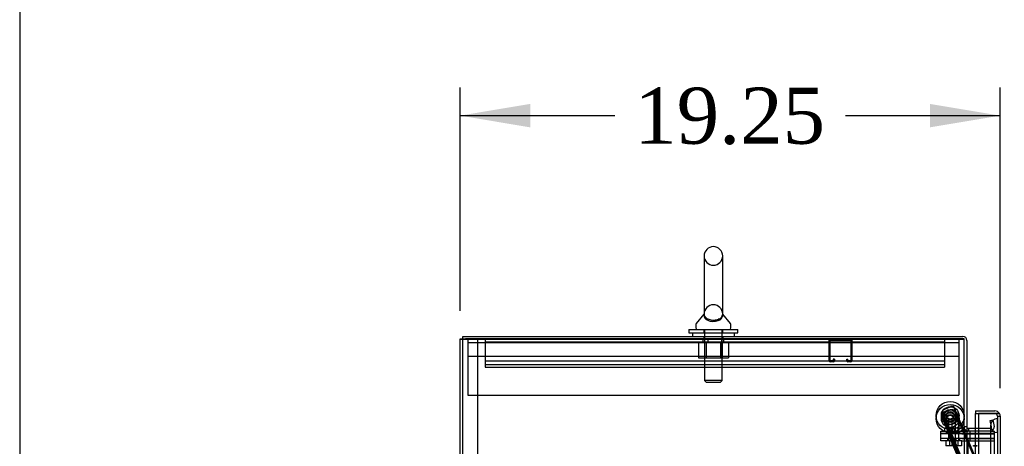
# Model space of a CAD drawing. Header units: inches. Extents: x 1 to 359, y -2 to 239.
# Tile 13 of 83: x 1 to 36, y 139 to 154. Entities that reach past the tile are written whole.
import ezdxf
from ezdxf.enums import TextEntityAlignment as Align
from ezdxf.lldxf.tags import DXFTag

# ---------------------------------------------------------------- set-up
doc = ezdxf.new("R2010")
doc.units = ezdxf.units.IN
doc.header["$MEASUREMENT"] = 0
for name, color, linetype in [('COM50677-2', 7, 'Continuous'), ('COM53964-1', 7, 'Continuous'), ('COM54746-60', 7, 'Continuous'), ('COM55914', 7, 'Continuous'), ('COM70098', 7, 'Continuous'), ('COM70220', 7, 'Continuous'), ('COM70739-9', 7, 'Continuous'), ('COM70839-3', 7, 'Continuous'), ('COM71195-8', 7, 'Continuous'), ('COM71298-3', 7, 'Continuous'), ('COM71300-3', 7, 'Continuous'), ('COM71301-3', 7, 'Continuous'), ('Default', 7, 'Continuous'), ('GSK87756', 7, 'Continuous'), ('NTS18024', 7, 'Continuous'), ('NTS86070', 7, 'Continuous'), ('ROL87452', 7, 'Continuous'), ('RVT17786', 7, 'Continuous'), ('SCC180005', 7, 'Continuous'), ('SCS86414', 7, 'Continuous'), ('WAF25376', 7, 'Continuous'), ('WAF25377', 7, 'Continuous'), ('WAM254785', 7, 'Continuous')]:
    doc.layers.add(name, color=color, linetype=linetype)
doc.styles.add('SEACAD_Times_New_Roman', font='times.ttf')
tags = doc.linetypes.add('HIDDEN2', pattern=[0.1875, 0.125, -0.0625]).pattern_tags.tags
tags[6:7] = [DXFTag(74, 4), DXFTag(75, 0), DXFTag(340, '0'), DXFTag(46, 0.0), DXFTag(50, 0.0), DXFTag(44, 0.0), DXFTag(45, 0.0)]
tags[4:5] = [DXFTag(74, 4), DXFTag(75, 0), DXFTag(340, '0'), DXFTag(46, 0.0), DXFTag(50, 0.0), DXFTag(44, 0.0), DXFTag(45, 0.0)]
doc.dimstyles.new('HAMMOND_(STH_-_540x360)', dxfattribs={"dimtxt": 2, "dimasz": 2.5, "dimexe": 1, "dimexo": 1, "dimgap": 0.5, "dimtad": 0, "dimtih": 1, "dimtoh": 1, "dimzin": 0, "dimdsep": 46, "dimtxsty": 'SEACAD_Times_New_Roman', "dimblk1": '_SE_FILLED', "dimblk2": '_SE_FILLED', "dimsah": 1, "dimcen": 1, "dimadec": 0, "dimazin": 0, "dimtfac": 0.8, "dimtofl": 0, "dimtmove": 0, "dimatfit": 3, "dimfxl": 1, "dimtolj": 1, "dimtzin": 0, "dimarcsym": 0})

# ---------------------------------------------------------------- blocks, each defined once
blk = doc.blocks.new('SE1')
at = {"layer": 'COM50677-2', "color": 7, "linetype": 'HIDDEN2'}
for p, q in [((17.288, 142.999), (17.288, 142.814)), ((17.288, 142.874), (34.788, 142.874)), ((17.288, 142.814), (17.288, 140.999)), ((25.663, 142.999), (25.663, 142.874)), ((26.413, 142.874), (26.413, 142.999)), ((34.788, 142.999), (34.788, 142.814)), ((34.788, 142.814), (34.788, 140.999)), ((34.788, 142.374), (17.288, 142.374)), ((17.288, 140.999), (34.788, 140.999))]:
    blk.add_line(p, q, dxfattribs=at)
at = {"layer": 'COM53964-1', "color": 7, "linetype": 'HIDDEN2'}
for p, q in [((17.9, 142.999), (17.9, 142.861)), ((17.9, 142.904), (34.275, 142.904)), ((17.9, 142.861), (17.9, 142.137)), ((25.837, 142.999), (25.837, 142.904)), ((26.337, 142.904), (26.337, 142.999)), ((34.275, 142.999), (34.275, 142.861)), ((34.275, 142.861), (34.275, 142.137)), ((17.9, 142.22), (34.275, 142.22)), ((17.9, 142.137), (17.9, 141.999)), ((17.9, 142.094), (34.275, 142.094)), ((34.275, 142.137), (34.275, 141.999)), ((17.9, 141.999), (34.275, 141.999))]:
    blk.add_line(p, q, dxfattribs=at)
at = {"layer": 'COM54746-60', "color": 7, "linetype": 'Continuous'}
for p, q in [((35.305, 139.182), (35.305, 139.208)), ((35.305, 139.208), (35.355, 139.208)), ((35.355, 139.182), (35.305, 139.182)), ((35.318, 139.182), (35.318, 139.173)), ((35.355, 139.208), (35.38, 139.208)), ((35.355, 139.182), (35.38, 139.182)), ((35.38, 139.208), (35.43, 139.208)), ((35.43, 139.182), (35.38, 139.182)), ((35.418, 139.173), (35.418, 139.182)), ((35.43, 139.208), (35.43, 139.182))]:
    blk.add_line(p, q, dxfattribs=at)
at = {"layer": 'COM55914', "color": 7, "linetype": 'HIDDEN2'}
for p, q in [((30.162, 142.229), (30.162, 142.956)), ((30.202, 142.229), (30.202, 142.956)), ((30.205, 142.959), (30.932, 142.959)), ((30.935, 142.956), (30.935, 142.229)), ((30.975, 142.956), (30.975, 142.229)), ((30.307, 142.226), (30.205, 142.226)), ((30.307, 142.186), (30.205, 142.186)), ((30.31, 142.28), (30.31, 142.229)), ((30.35, 142.28), (30.31, 142.28)), ((30.35, 142.28), (30.35, 142.229)), ((30.787, 142.229), (30.787, 142.28)), ((30.787, 142.28), (30.827, 142.28)), ((30.827, 142.229), (30.827, 142.28)), ((30.932, 142.226), (30.83, 142.226)), ((30.932, 142.186), (30.83, 142.186))]:
    blk.add_line(p, q, dxfattribs=at)
for centre, radius, start, end in [((30.205, 142.956), 0.043, 90, 180), ((30.205, 142.956), 0.003, 90, 180), ((30.932, 142.956), 0.043, 0, 90), ((30.932, 142.956), 0.003, 0, 90), ((30.205, 142.229), 0.043, 180, 270), ((30.205, 142.229), 0.003, 180, 270), ((30.307, 142.229), 0.003, 270, 0), ((30.307, 142.229), 0.043, 270, 0), ((30.83, 142.229), 0.043, 180, 270), ((30.83, 142.229), 0.003, 180, 270), ((30.932, 142.229), 0.003, 270, 0), ((30.932, 142.229), 0.043, 270, 0)]:
    blk.add_arc(centre, radius, start, end, dxfattribs=at)
at = {"layer": 'COM70098', "color": 7, "linetype": 'HIDDEN2'}
for p, q in [((34.138, 139.624), (34.138, 139.719)), ((34.138, 139.719), (34.888, 139.719)), ((34.38, 139.719), (34.38, 139.624)), ((34.505, 139.719), (34.505, 139.624)), ((34.693, 139.624), (34.693, 139.719)), ((34.818, 139.624), (34.818, 139.719)), ((34.888, 139.719), (35.118, 139.719)), ((35.18, 139.719), (35.18, 139.624)), ((35.896, 139.719), (36.037, 139.719)), ((34.888, 139.624), (34.138, 139.624)), ((34.138, 139.374), (34.138, 139.469)), ((34.138, 139.469), (34.888, 139.469)), ((34.888, 139.374), (34.138, 139.374)), ((34.38, 139.469), (34.38, 139.374)), ((34.505, 139.469), (34.505, 139.374)), ((34.693, 139.374), (34.693, 139.469)), ((34.818, 139.374), (34.818, 139.469)), ((34.888, 139.624), (36.037, 139.624)), ((34.888, 139.469), (36.037, 139.469)), ((34.888, 139.374), (36.037, 139.374)), ((35.18, 139.469), (35.18, 139.374))]:
    blk.add_line(p, q, dxfattribs=at)
at = {"layer": 'COM70220', "color": 7, "linetype": 'HIDDEN2'}
for p, q in [((36.158, 139.917), (36.16, 140.166)), ((36.16, 140.166), (36.16, 139.667)), ((36.16, 140.166), (36.161, 140.166)), ((36.161, 140.166), (36.161, 139.667)), ((35.912, 139.917), (35.912, 139.667)), ((35.912, 139.667), (35.912, 78.607)), ((36.158, 139.917), (36.158, 139.667)), ((36.16, 139.668), (36.158, 139.917)), ((36.158, 139.667), (36.158, 78.607)), ((36.161, 139.668), (36.16, 139.668)), ((36.16, 139.667), (36.16, 78.607)), ((36.161, 139.667), (36.161, 78.607))]:
    blk.add_line(p, q, dxfattribs=at)
blk.add_arc((36.162, 139.917), 0.25, 90, 270, dxfattribs=at)
at = {"layer": 'COM70739-9', "color": 7, "linetype": 'HIDDEN2'}
blk.add_line((35.1, 139.374), (35.1, 78.754), dxfattribs=at)
at = {"layer": 'COM70839-3', "color": 7, "linetype": 'HIDDEN2'}
for p, q in [((34.221, 140.362), (34.175, 140.342)), ((34.463, 139.664), (34.175, 140.342)), ((34.509, 139.684), (34.221, 140.362)), ((34.256, 140.485), (34.503, 140.59)), ((34.256, 140.378), (34.503, 140.483)), ((34.967, 139.752), (34.634, 140.537)), ((35.731, 137.844), (34.634, 140.43)), ((34.221, 140.254), (34.175, 140.235)), ((34.463, 139.556), (34.175, 140.235)), ((34.509, 139.576), (34.221, 140.254)), ((34.509, 139.684), (34.463, 139.664)), ((35.731, 137.952), (34.98, 139.722)), ((34.466, 139.574), (34.532, 139.602)), ((34.466, 139.574), (35.242, 137.744)), ((34.466, 139.466), (34.532, 139.494)), ((34.466, 139.466), (35.242, 137.637)), ((34.472, 139.559), (34.538, 139.587)), ((34.472, 139.452), (34.538, 139.48)), ((34.532, 139.602), (35.308, 137.773)), ((34.532, 139.494), (35.308, 137.665))]:
    blk.add_line(p, q, dxfattribs=at)
at = {"layer": 'COM70839-3', "color": 7, "linetype": 'Continuous'}
blk.add_line((34.98, 139.722), (34.967, 139.752), dxfattribs=at)
at = {"layer": 'COM70839-3', "color": 7, "linetype": 'HIDDEN2'}
for centre in [(34.475, 140.273), (34.475, 140.165)]:
    blk.add_circle(centre, 0.129, dxfattribs=at)
for centre, radius, start, end in [((34.326, 140.417), 0.119, 164.6704, 207.7185), ((34.326, 140.31), 0.119, 164.6704, 207.7185), ((34.295, 140.393), 0.1, 112.9934, 146.3948), ((34.295, 140.286), 0.1, 112.9934, 146.3948), ((34.542, 140.498), 0.1, 22.9934, 112.9934), ((34.542, 140.39), 0.1, 22.9934, 112.9934)]:
    blk.add_arc(centre, radius, start, end, dxfattribs=at)
for points, knots in [([(34.175, 140.342), (34.174, 140.344), (34.174, 140.345), (34.173, 140.346), (34.173, 140.347), (34.173, 140.347), (34.173, 140.348), (34.172, 140.35), (34.171, 140.352), (34.17, 140.358), (34.169, 140.362), (34.169, 140.375), (34.17, 140.384), (34.175, 140.402), (34.18, 140.411), (34.19, 140.425), (34.194, 140.43), (34.199, 140.436), (34.2, 140.437), (34.202, 140.439), (34.204, 140.441), (34.205, 140.442), (34.206, 140.443), (34.207, 140.444), (34.207, 140.444), (34.208, 140.445), (34.208, 140.445), (34.209, 140.446), (34.21, 140.447), (34.212, 140.449)], [0, 0, 0, 0, 0.03125, 0.03125, 0.046875, 0.046875, 0.0625, 0.0625, 0.125, 0.125, 0.25, 0.25, 0.5, 0.5, 0.75, 0.75, 0.875, 0.875, 0.90625, 0.90625, 0.9375, 0.9375, 0.953125, 0.953125, 0.960938, 0.960938, 0.96875, 0.96875, 1, 1, 1, 1]), ([(34.175, 140.235), (34.174, 140.236), (34.174, 140.237), (34.173, 140.239), (34.173, 140.239), (34.173, 140.24), (34.173, 140.24), (34.172, 140.243), (34.171, 140.245), (34.17, 140.25), (34.169, 140.255), (34.169, 140.267), (34.17, 140.276), (34.175, 140.294), (34.18, 140.304), (34.19, 140.318), (34.194, 140.323), (34.199, 140.328), (34.2, 140.329), (34.202, 140.332), (34.204, 140.333), (34.205, 140.335), (34.206, 140.335), (34.207, 140.336), (34.207, 140.336), (34.208, 140.337), (34.208, 140.337), (34.209, 140.338), (34.21, 140.339), (34.212, 140.341)], [0, 0, 0, 0, 0.03125, 0.03125, 0.046875, 0.046875, 0.0625, 0.0625, 0.125, 0.125, 0.25, 0.25, 0.5, 0.5, 0.75, 0.75, 0.875, 0.875, 0.90625, 0.90625, 0.9375, 0.9375, 0.953125, 0.953125, 0.960938, 0.960938, 0.96875, 0.96875, 1, 1, 1, 1]), ([(34.463, 139.664), (34.463, 139.662), (34.465, 139.658), (34.467, 139.652), (34.468, 139.646), (34.47, 139.632), (34.469, 139.617), (34.467, 139.603), (34.466, 139.596), (34.465, 139.59), (34.464, 139.584), (34.464, 139.578), (34.465, 139.575), (34.466, 139.574)], [0, 0, 0, 0, 0.049102, 0.098523, 0.149018, 0.200844, 0.426475, 0.554365, 0.622319, 0.692911, 0.79099, 0.893216, 1, 1, 1, 1]), ([(34.509, 139.684), (34.51, 139.682), (34.51, 139.681), (34.511, 139.68), (34.511, 139.679), (34.511, 139.678), (34.511, 139.678), (34.512, 139.676), (34.513, 139.674), (34.515, 139.668), (34.516, 139.664), (34.52, 139.652), (34.522, 139.645), (34.527, 139.623), (34.529, 139.61), (34.532, 139.602)], [0, 0, 0, 0, 0.03125, 0.03125, 0.046875, 0.046875, 0.0625, 0.0625, 0.125, 0.125, 0.25, 0.25, 0.5, 0.5, 1, 1, 1, 1]), ([(34.463, 139.556), (34.463, 139.554), (34.465, 139.55), (34.467, 139.544), (34.468, 139.538), (34.47, 139.525), (34.469, 139.509), (34.467, 139.496), (34.466, 139.488), (34.465, 139.482), (34.464, 139.476), (34.464, 139.471), (34.465, 139.468), (34.466, 139.466)], [0, 0, 0, 0, 0.049102, 0.098523, 0.149018, 0.200844, 0.426475, 0.554365, 0.622319, 0.692911, 0.79099, 0.893216, 1, 1, 1, 1]), ([(34.509, 139.576), (34.51, 139.575), (34.51, 139.574), (34.511, 139.572), (34.511, 139.572), (34.511, 139.571), (34.511, 139.571), (34.512, 139.568), (34.513, 139.566), (34.515, 139.561), (34.516, 139.557), (34.52, 139.545), (34.522, 139.537), (34.527, 139.515), (34.529, 139.503), (34.532, 139.494)], [0, 0, 0, 0, 0.03125, 0.03125, 0.046875, 0.046875, 0.0625, 0.0625, 0.125, 0.125, 0.25, 0.25, 0.5, 0.5, 1, 1, 1, 1])]:
    blk.add_open_spline(points, degree=3, knots=knots, dxfattribs=at)
at = {"layer": 'COM71195-8', "color": 7, "linetype": 'Continuous'}
for p, q in [((35.382, 140.439), (35.382, 140.344)), ((35.382, 140.439), (36.067, 140.439)), ((35.382, 140.344), (36.067, 140.344)), ((35.382, 139.814), (35.382, 140.344)), ((35.382, 140.344), (35.487, 140.344)), ((36.067, 140.344), (35.487, 140.344)), ((35.487, 140.344), (35.487, 78.002)), ((36.231, 140.344), (36.067, 140.344)), ((36.067, 140.344), (36.231, 140.344)), ((36.257, 140.249), (36.257, 78.097))]:
    blk.add_line(p, q, dxfattribs=at)
at = {"layer": 'COM71195-8', "color": 7, "linetype": 'HIDDEN2'}
for p, q in [((36.162, 140.249), (36.162, 78.097)), ((36.162, 140.249), (36.257, 140.249)), ((35.382, 78.252), (35.382, 139.814))]:
    blk.add_line(p, q, dxfattribs=at)
at = {"layer": 'COM71195-8', "color": 7, "linetype": 'Continuous'}
for start, end in [(30, 90), (0, 30)]:
    blk.add_arc((36.067, 140.249), 0.19, start, end, dxfattribs=at)
at = {"layer": 'COM71195-8', "color": 7, "linetype": 'HIDDEN2'}
blk.add_arc((36.067, 140.249), 0.095, 0, 90, dxfattribs=at)
blk.add_ellipse((36.067, 140.249), major_axis=(-0.095, 0), ratio=0.999171, start_param=3.141593, end_param=4.712389, dxfattribs=at)
at = {"layer": 'COM71195-8', "color": 7, "linetype": 'Continuous'}
blk.add_ellipse((36.067, 140.249), major_axis=(-0.19, 0), ratio=0.999171, start_param=3.141593, end_param=3.665191, dxfattribs=at)
at = {"layer": 'COM71298-3', "color": 7, "linetype": 'Continuous'}
for p, q in [((17.105, 143.094), (34.927, 143.094)), ((17.105, 143.002), (17.105, 143.094)), ((35.07, 142.951), (35.07, 139.749)), ((34.975, 139.752), (34.975, 139.749)), ((34.975, 139.749), (35.07, 139.749)), ((35.487, 139.814), (35.118, 139.814))]:
    blk.add_line(p, q, dxfattribs=at)
at = {"layer": 'COM71298-3', "color": 7, "linetype": 'HIDDEN2'}
for p, q in [((17.105, 142.999), (17.105, 143.002)), ((17.105, 142.999), (34.927, 142.999)), ((25.695, 143.094), (25.695, 142.999)), ((26.382, 142.999), (26.382, 143.094)), ((35.903, 140.1), (35.997, 140.116)), ((35.943, 139.871), (35.903, 140.1)), ((35.997, 140.116), (36.037, 139.887)), ((35.07, 139.877), (34.975, 139.877)), ((35.896, 139.719), (35.118, 139.719)), ((35.139, 139.719), (35.139, 139.814)), ((35.896, 139.814), (35.487, 139.814)), ((35.943, 139.853), (35.943, 139.871)), ((36.037, 139.887), (36.039, 139.87))]:
    blk.add_line(p, q, dxfattribs=at)
at = {"layer": 'COM71298-3', "color": 7, "linetype": 'Continuous'}
for centre, radius, start, end in [((34.927, 142.951), 0.143, 0, 90), ((35.118, 139.862), 0.143, 232.2051, 259.2706), ((35.118, 139.862), 0.048, 180, 270)]:
    blk.add_arc(centre, radius, start, end, dxfattribs=at)
at = {"layer": 'COM71298-3', "color": 7, "linetype": 'HIDDEN2'}
for centre, radius, start, end in [((34.927, 142.951), 0.048, 0, 90), ((35.118, 139.862), 0.143, 180, 232.2051), ((35.118, 139.862), 0.143, 259.2706, 270), ((35.896, 139.862), 0.143, 270, 2.9658), ((35.896, 139.862), 0.048, 270, 348.6027)]:
    blk.add_arc(centre, radius, start, end, dxfattribs=at)
at = {"layer": 'COM71300-3', "color": 7, "linetype": 'Continuous'}
for p, q in [((17.01, 143.002), (17.2, 143.002)), ((17.01, 71.127), (17.01, 143.002)), ((34.975, 143.002), (17.2, 143.002)), ((34.975, 139.752), (34.975, 143.002)), ((34.88, 139.722), (34.88, 139.752)), ((34.88, 139.752), (34.975, 139.752)), ((34.88, 139.722), (35.07, 139.722)), ((35.07, 139.722), (35.07, 78.407)), ((35.165, 139.722), (35.07, 139.722)), ((35.487, 139.722), (35.165, 139.722))]:
    blk.add_line(p, q, dxfattribs=at)
at = {"layer": 'COM71300-3', "color": 7, "linetype": 'HIDDEN2'}
for p, q in [((17.105, 71.129), (17.105, 142.999)), ((17.635, 143.002), (17.635, 71.127)), ((34.975, 139.722), (34.975, 78.407)), ((36.037, 139.722), (35.487, 139.722)), ((36.037, 139.722), (36.037, 78.407))]:
    blk.add_line(p, q, dxfattribs=at)
at = {"layer": 'COM71301-3', "color": 7, "linetype": 'HIDDEN2'}
for p, q in [((17.01, 142.999), (17.105, 142.999)), ((34.927, 142.999), (34.975, 142.999)), ((34.88, 139.749), (34.968, 139.749)), ((34.88, 139.722), (34.88, 139.719))]:
    blk.add_line(p, q, dxfattribs=at)
at = {"layer": 'COM71301-3', "color": 7, "linetype": 'Continuous'}
blk.add_line((34.968, 139.749), (34.975, 139.749), dxfattribs=at)
at = {"layer": 'GSK87756', "color": 7, "linetype": 'HIDDEN2'}
for p, q in [((34.138, 139.453), (34.138, 139.641)), ((34.138, 139.641), (34.888, 139.641)), ((34.412, 139.641), (34.412, 139.453)), ((34.537, 139.641), (34.537, 139.453)), ((34.662, 139.453), (34.662, 139.641)), ((34.787, 139.453), (34.787, 139.641)), ((34.888, 139.641), (36.037, 139.641)), ((35.18, 139.641), (35.18, 139.453)), ((34.888, 139.453), (34.138, 139.453)), ((34.888, 139.453), (36.037, 139.453))]:
    blk.add_line(p, q, dxfattribs=at)
at = {"layer": 'NTS18024', "color": 7, "linetype": 'HIDDEN2'}
for p, q in [((25.503, 142.874), (25.503, 142.329)), ((25.726, 142.874), (25.726, 142.329)), ((25.775, 142.874), (25.775, 142.329)), ((25.775, 142.874), (25.775, 142.329)), ((26.301, 142.874), (26.301, 142.329)), ((26.302, 142.329), (26.302, 142.874)), ((26.351, 142.874), (26.351, 142.329)), ((26.576, 142.874), (26.576, 142.329)), ((25.503, 142.329), (25.775, 142.329)), ((25.775, 142.329), (26.301, 142.329)), ((26.301, 142.329), (26.576, 142.329))]:
    blk.add_line(p, q, dxfattribs=at)
at = {"layer": 'NTS86070', "color": 7, "linetype": 'HIDDEN2'}
for p, q in [((34.412, 139.819), (34.287, 139.819)), ((34.287, 139.719), (34.287, 139.819)), ((34.39, 139.719), (34.39, 139.689)), ((34.525, 139.679), (34.4, 139.679)), ((34.912, 139.819), (34.412, 139.819)), ((34.412, 139.719), (34.412, 139.819)), ((34.412, 139.679), (34.412, 139.819)), ((34.436, 139.819), (34.436, 139.679)), ((34.515, 139.719), (34.515, 139.689)), ((34.525, 139.679), (34.798, 139.679)), ((34.537, 139.679), (34.537, 139.819)), ((34.561, 139.819), (34.561, 139.679)), ((34.637, 139.679), (34.637, 139.819)), ((34.662, 139.679), (34.662, 139.819)), ((34.683, 139.689), (34.683, 139.719)), ((34.762, 139.679), (34.762, 139.819)), ((34.787, 139.679), (34.787, 139.819)), ((34.787, 139.719), (34.787, 139.819)), ((34.808, 139.689), (34.808, 139.719)), ((34.912, 139.719), (34.912, 139.819))]:
    blk.add_line(p, q, dxfattribs=at)
for centre, start, end in [((34.4, 139.689), 180, 270), ((34.525, 139.689), 180, 270), ((34.673, 139.689), 270, 0), ((34.798, 139.689), 270, 0)]:
    blk.add_arc(centre, 0.01, start, end, dxfattribs=at)
at = {"layer": 'ROL87452', "color": 7, "linetype": 'HIDDEN2'}
for centre, radius in [((34.475, 140.273), 0.5), ((34.475, 140.165), 0.5), ((34.475, 140.273), 0.206), ((34.475, 140.165), 0.206)]:
    blk.add_circle(centre, radius, dxfattribs=at)
at = {"layer": 'RVT17786', "color": 7, "linetype": 'HIDDEN2'}
for centre, radius in [((34.475, 140.273), 0.217), ((34.475, 140.165), 0.217), ((34.475, 140.273), 0.125), ((34.475, 140.165), 0.125)]:
    blk.add_circle(centre, radius, dxfattribs=at)
at = {"layer": 'SCC180005', "color": 7, "linetype": 'HIDDEN2'}
for p, q in [((34.539, 140.124), (34.414, 140.124)), ((34.414, 140.124), (34.414, 139.374)), ((34.539, 140.124), (34.785, 140.124)), ((34.539, 140.124), (34.539, 139.374)), ((34.66, 139.374), (34.66, 140.124)), ((34.785, 139.374), (34.785, 140.124)), ((34.321, 139.374), (34.321, 139.2)), ((34.446, 139.374), (34.446, 139.2)), ((34.537, 139.374), (34.537, 139.2)), ((34.662, 139.374), (34.662, 139.2)), ((34.753, 139.374), (34.753, 139.2)), ((34.878, 139.374), (34.878, 139.2)), ((34.446, 139.2), (34.321, 139.2)), ((34.662, 139.2), (34.446, 139.2)), ((34.878, 139.2), (34.662, 139.2))]:
    blk.add_line(p, q, dxfattribs=at)
at = {"layer": 'SCS86414', "color": 7, "linetype": 'Continuous'}
for p, q in [((25.707, 145.959), (25.707, 143.89)), ((26.37, 143.889), (26.37, 145.959)), ((25.698, 143.879), (25.427, 143.552)), ((25.707, 143.89), (25.707, 143.889)), ((26.65, 143.552), (26.379, 143.879)), ((25.413, 143.514), (25.413, 143.394)), ((26.663, 143.394), (26.663, 143.514))]:
    blk.add_line(p, q, dxfattribs=at)
at = {"layer": 'SCS86414', "color": 7, "linetype": 'HIDDEN2'}
for p, q in [((25.726, 143.334), (25.726, 141.519)), ((26.35, 141.519), (26.35, 143.334)), ((26.35, 141.519), (25.726, 141.519)), ((25.726, 141.519), (25.786, 141.459)), ((25.786, 141.459), (26.29, 141.459)), ((26.29, 141.459), (26.35, 141.519))]:
    blk.add_line(p, q, dxfattribs=at)
at = {"layer": 'SCS86414', "color": 7, "linetype": 'Continuous'}
for centre, radius, start, end in [((26.038, 145.959), 0.331, 0, 180), ((25.473, 143.514), 0.06, 140.3214, 180), ((26.603, 143.514), 0.06, 0, 39.6786), ((25.473, 143.394), 0.06, 180, 270), ((26.603, 143.394), 0.06, 270, 0)]:
    blk.add_arc(centre, radius, start, end, dxfattribs=at)
at = {"layer": 'SCS86414', "color": 7, "linetype": 'HIDDEN2'}
for centre, start, end in [((26.038, 145.959), 180, 0), ((26.038, 143.888), 0, 180)]:
    blk.add_arc(centre, 0.331, start, end, dxfattribs=at)
for points, knots in [([(25.701, 143.881), (25.7, 143.881), (25.7, 143.877), (25.699, 143.86), (25.699, 143.848), (25.705, 143.806), (25.716, 143.775), (25.761, 143.716), (25.796, 143.688), (25.892, 143.646), (25.954, 143.632), (26.085, 143.627), (26.151, 143.637), (26.23, 143.664), (26.253, 143.676), (26.294, 143.7), (26.31, 143.714), (26.352, 143.757), (26.366, 143.789), (26.376, 143.833), (26.377, 143.847), (26.378, 143.869), (26.377, 143.878), (26.376, 143.881), (26.376, 143.881), (26.376, 143.881)], [0.318155, 0.318155, 0.318155, 0.318155, 0.34375, 0.34375, 0.375, 0.375, 0.4375, 0.4375, 0.5, 0.5, 0.5625, 0.5625, 0.625, 0.625, 0.65625, 0.65625, 0.6875, 0.6875, 0.75, 0.75, 0.78125, 0.78125, 0.8125, 0.8125, 0.818429, 0.818429, 0.818429, 0.818429]), ([(25.707, 143.899), (25.707, 143.899), (25.707, 143.899), (25.707, 143.899), (25.707, 143.898), (25.707, 143.898)], [0.68426535, 0.68426535, 0.68426535, 0.68426535, 0.6875, 0.6875, 0.69494345, 0.69494345, 0.69494345, 0.69494345]), ([(26.37, 143.899), (26.37, 143.899), (26.37, 143.899), (26.37, 143.899), (26.37, 143.898), (26.37, 143.895)], [0.18461885, 0.18461885, 0.18461885, 0.18461885, 0.1875, 0.1875, 0.20126446, 0.20126446, 0.20126446, 0.20126446])]:
    blk.add_open_spline(points, degree=3, knots=knots, dxfattribs=at)
at = {"layer": 'SCS86414', "color": 7, "linetype": 'Continuous'}
for points, knots in [([(25.707, 143.893), (25.707, 143.89), (25.707, 143.887), (25.708, 143.874), (25.709, 143.863), (25.718, 143.825), (25.731, 143.797), (25.782, 143.744), (25.819, 143.72), (25.92, 143.685), (25.985, 143.674), (26.114, 143.677), (26.176, 143.689), (26.224, 143.709)], [0.7056054, 0.7056054, 0.7056054, 0.7056054, 0.71875, 0.71875, 0.75, 0.75, 0.8125, 0.8125, 0.875, 0.875, 0.9375, 0.9375, 1, 1, 1, 1]), ([(26.224, 143.709), (26.272, 143.728), (26.306, 143.753), (26.351, 143.806), (26.362, 143.834), (26.369, 143.87), (26.37, 143.88), (26.37, 143.891), (26.37, 143.894), (26.37, 143.896)], [0, 0, 0, 0, 0.0625, 0.0625, 0.125, 0.125, 0.15625, 0.15625, 0.1686789, 0.1686789, 0.1686789, 0.1686789])]:
    blk.add_open_spline(points, degree=3, knots=knots, dxfattribs=at)
at = {"layer": 'SCS86414', "color": 7, "linetype": 'HIDDEN2'}
for points in [[(26.37, 143.883), (26.369, 143.876), (26.369, 143.868), (26.367, 143.859)], [(26.248, 143.719), (26.237, 143.714), (26.224, 143.709), (26.211, 143.704)]]:
    blk.add_open_spline(points, degree=3, dxfattribs=at)
at = {"layer": 'WAF25376', "color": 7, "linetype": 'HIDDEN2'}
for centre, radius in [((34.475, 140.273), 0.315), ((34.475, 140.165), 0.315), ((34.475, 140.273), 0.14), ((34.475, 140.165), 0.14)]:
    blk.add_circle(centre, radius, dxfattribs=at)
at = {"layer": 'WAF25377', "color": 7, "linetype": 'Continuous'}
for p, q in [((25.163, 143.334), (26.913, 143.334)), ((25.163, 143.334), (25.163, 143.219)), ((25.163, 143.219), (26.913, 143.219)), ((26.913, 143.219), (26.913, 143.334))]:
    blk.add_line(p, q, dxfattribs=at)
at = {"layer": 'WAF25377', "color": 7, "linetype": 'HIDDEN2'}
for p, q in [((25.698, 143.334), (25.698, 143.219)), ((26.378, 143.219), (26.378, 143.334))]:
    blk.add_line(p, q, dxfattribs=at)
at = {"layer": 'WAM254785', "color": 7, "linetype": 'Continuous'}
for p, q in [((25.288, 143.219), (25.288, 143.094)), ((26.788, 143.094), (26.788, 143.219))]:
    blk.add_line(p, q, dxfattribs=at)
at = {"layer": 'WAM254785', "color": 7, "linetype": 'HIDDEN2'}
for p, q in [((25.726, 143.219), (25.726, 143.094)), ((26.351, 143.094), (26.351, 143.219))]:
    blk.add_line(p, q, dxfattribs=at)
blk = doc.blocks.new('DMBLK115')
at = {"layer": 'Default', "linetype": 'Continuous', "transparency": 16777216}
for points in [[(19.51, 151.374), (17.01, 150.957), (19.51, 150.54)], [(33.757, 151.374), (33.757, 150.54), (36.257, 150.957)]]:
    blk.add_hatch(color=7, dxfattribs=at).paths.add_polyline_path(points)
at = {"layer": 'Default', "color": 7, "linetype": 'Continuous', "transparency": 16777216}
for p, q in [((17.01, 144.002), (17.01, 151.957)), ((36.257, 141.249), (36.257, 151.957)), ((17.01, 150.957), (22.521, 150.957)), ((30.746, 150.957), (36.257, 150.957))]:
    blk.add_line(p, q, dxfattribs=at)
at = {"layer": 'Default', "color": 7, "linetype": 'Continuous', "transparency": 16777216, "style": 'SEACAD_Times_New_Roman'}
blk.add_text('19.25', height=2, dxfattribs=at).set_placement((23.221, 151.957), align=Align.TOP_LEFT)
blk = doc.blocks.new('_SE_FILLED')
at = {"color": 0}
blk.add_line((0, 0), (-1, 0), dxfattribs=at)
blk.add_solid([(0, 0), (-1, -0.1665), (-1, 0.1665), (0, 0)], dxfattribs=at)
blk = doc.blocks.new('DMBLK124')
at = {"layer": 'Default', "linetype": 'Continuous', "transparency": 16777216}
for points in [[(48.186, 137.939), (47.769, 140.439), (47.353, 137.939)], [(48.186, 80.407), (47.353, 80.407), (47.769, 77.907)]]:
    blk.add_hatch(color=7, dxfattribs=at).paths.add_polyline_path(points)
at = {"layer": 'Default', "color": 7, "linetype": 'Continuous', "transparency": 16777216}
for p, q in [((36.724, 140.439), (48.769, 140.439)), ((47.769, 140.439), (47.769, 110.873)), ((47.769, 104.473), (47.769, 77.907)), ((37.067, 77.907), (48.769, 77.907))]:
    blk.add_line(p, q, dxfattribs=at)
at = {"layer": 'Default', "color": 7, "linetype": 'Continuous', "transparency": 16777216, "style": 'SEACAD_Times_New_Roman'}
for s, p in [('62.53', (44.357, 110.173)), ('OPENNING', (40.21, 107.173))]:
    blk.add_text(s, height=2, dxfattribs=at).set_placement(p, align=Align.TOP_LEFT)
blk = doc.blocks.new('BORDER')
at = {"layer": 'Default', "color": 7, "linetype": 'Continuous'}
blk.add_line((-41.86, 27.86), (-41.86, 0), dxfattribs=at)

msp = doc.modelspace()

# ---------------------------------------------------------------- block references
at = {"layer": 'Default', "color": 7, "xscale": 8.55, "yscale": 8.55, "zscale": 8.55}
msp.add_blockref('BORDER', (359.223, 0.67), dxfattribs=at)
at = {"layer": 'Default'}
msp.add_blockref('SE1', (0, 0), dxfattribs=at)

# ---------------------------------------------------------------- dimensions: what is measured, and where the dimension line sits
at = {"layer": 'Default', "color": 7, "linetype": 'Continuous'}
dim = msp.add_linear_dim(base=(36.257, 150.957), p1=(17.01, 143.002), p2=(36.257, 140.249), text='\\A1;<>', dimstyle='HAMMOND_(STH_-_540x360)', dxfattribs=at)
dim.commit()
dim.dimension.update_dxf_attribs({"geometry": 'DMBLK115', "text_midpoint": (26.633, 150.957), "dimtype": 160})
dim = msp.add_linear_dim(base=(47.769, 77.907), p1=(35.724, 140.439), p2=(35.382, 77.907), angle=90, text='\\A1;<>\\POPENNING', dimstyle='HAMMOND_(STH_-_540x360)', dxfattribs=at)
dim.commit()
dim.dimension.update_dxf_attribs({"geometry": 'DMBLK124', "text_midpoint": (47.769, 109.173), "dimtype": 160})

doc.saveas('drawing.dxf')
